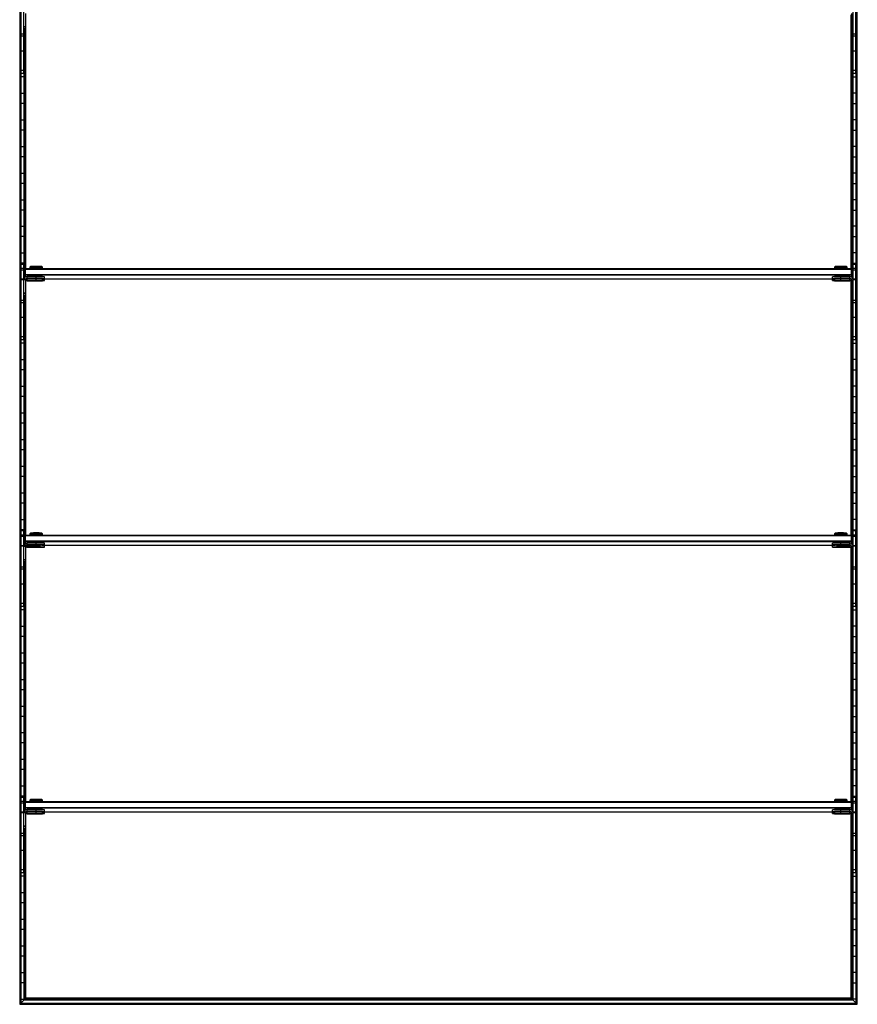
# Model space of a CAD drawing. Header units: millimetres. Extents: x -503 to 503, y -1200 to 1200.
# Tile 1 of 2: x -503 to 503, y -1200 to -18. Entities that reach past the tile are written whole.
import ezdxf

# ---------------------------------------------------------------- set-up
doc = ezdxf.new("R2010")
doc.units = ezdxf.units.MM

msp = doc.modelspace()

# ---------------------------------------------------------------- linework, layer by layer
at = {"color": 7, "linetype": 'Continuous', "lineweight": 25}
for p, q in [((-502.9, 1200), (-502.9, -1200)), ((-502.5, -1199.7), (-502.5, 1199.7)), ((-501.7, 1198.8), (-501.7, -1198.9)), ((-501.4, -1198.5), (-501.4, 1198.5)), ((501.4, 1198.5), (501.4, -1198.5)), ((501.7, -1198.9), (501.7, 1198.8)), ((502.5, 1199.7), (502.5, -1199.7)), ((502.9, -1200), (502.9, 1200)), ((-501, -82.2), (-501, 8.8)), ((-498, -82.2), (-498, 8.8)), ((498, -82.2), (498, 8.8)), ((501, -82.2), (501, 8.8)), ((-496, -10.2), (-496, -29.1)), ((-495.4, -316.5), (-495.4, -11.7)), ((495.4, -316.5), (495.4, -11.7)), ((496, -10.2), (496, -29.1)), ((-501, -22.2), (-501.4, -22.2)), ((501, -22.2), (501.4, -22.2)), ((-498, -34.9), (-501, -34.9)), ((-496, -26.2), (-498, -26.2)), ((-496, -26.5), (-498, -26.5)), ((-496, -28.8), (-498, -28.8)), ((-496, -29.1), (-498, -29.1)), ((-497.6, -29.1), (-497.6, -328.5)), ((-497.3, -327.9), (-497.3, -29.1)), ((-496.5, -29.1), (-496.5, -317)), ((-496.1, -316.6), (-496.1, -29.1)), ((496, -26.2), (498, -26.2)), ((496, -26.5), (498, -26.5)), ((496, -28.8), (498, -28.8)), ((496, -29.1), (498, -29.1)), ((496.1, -29.1), (496.1, -316.6)), ((496.5, -317), (496.5, -29.1)), ((497.3, -29.1), (497.3, -327.9)), ((497.6, -328.5), (497.6, -29.1)), ((501, -34.9), (498, -34.9)), ((-501.4, -41.8), (-501, -41.8)), ((-498, -37.5), (-501, -37.5)), ((-498, -41.8), (-497.6, -41.8)), ((498, -41.8), (497.6, -41.8)), ((501, -37.5), (498, -37.5)), ((501.4, -41.8), (501, -41.8)), ((-501, -54.2), (-501.4, -54.2)), ((-498, -55.4), (-501, -55.4)), ((-497.6, -54.2), (-498, -54.2)), ((497.6, -54.2), (498, -54.2)), ((501, -55.4), (498, -55.4)), ((501, -54.2), (501.4, -54.2)), ((-501.4, -73.8), (-501, -73.8)), ((-498, -78.6), (-501, -78.6)), ((-498, -82.2), (-501, -82.2)), ((-498, -73.8), (-497.6, -73.8)), ((498, -73.8), (497.6, -73.8)), ((501, -78.6), (498, -78.6)), ((501, -82.2), (498, -82.2)), ((501.4, -73.8), (501, -73.8)), ((-497.6, -86.2), (-501.4, -86.2)), ((497.6, -86.2), (501.4, -86.2)), ((-501.4, -105.8), (-497.6, -105.8)), ((501.4, -105.8), (497.6, -105.8)), ((-497.6, -118.2), (-501.4, -118.2)), ((497.6, -118.2), (501.4, -118.2)), ((-501.4, -137.8), (-497.6, -137.8)), ((501.4, -137.8), (497.6, -137.8)), ((-497.6, -150.2), (-501.4, -150.2)), ((497.6, -150.2), (501.4, -150.2)), ((-501.4, -169.8), (-497.6, -169.8)), ((501.4, -169.8), (497.6, -169.8)), ((-497.6, -182.2), (-501.4, -182.2)), ((497.6, -182.2), (501.4, -182.2)), ((-501.4, -201.8), (-497.6, -201.8)), ((501.4, -201.8), (497.6, -201.8)), ((-497.6, -214.2), (-501.4, -214.2)), ((497.6, -214.2), (501.4, -214.2)), ((-501.4, -233.8), (-497.6, -233.8)), ((501.4, -233.8), (497.6, -233.8)), ((-497.6, -246.2), (-501.4, -246.2)), ((497.6, -246.2), (501.4, -246.2)), ((-501.4, -265.8), (-497.6, -265.8)), ((501.4, -265.8), (497.6, -265.8)), ((-497.6, -278.2), (-501.4, -278.2)), ((497.6, -278.2), (501.4, -278.2)), ((-501.4, -297.8), (-497.6, -297.8)), ((501.4, -297.8), (497.6, -297.8)), ((-497.6, -310.2), (-501.4, -310.2)), ((-501, -402.2), (-501, -311.2)), ((-501, -311.2), (-498, -311.2)), ((-498, -316.5), (-501, -316.5)), ((-498, -318.4), (-501, -318.4)), ((-498, -402.2), (-498, -311.2)), ((-497, -317.5), (-496, -316.5)), ((-497, -317.5), (-497, -327.5)), ((-497, -317.5), (-496, -317.5)), ((-496, -326.7), (-496, -316.5)), ((-496, -316.5), (496, -316.5)), ((496, -317.5), (-496, -317.5)), ((-489.7, -314.1), (-490.5, -314.9)), ((-490.5, -314.9), (-490.5, -316.3)), ((-489.8, -316.3), (-489.8, -316.5)), ((-483, -314), (-483, -314.8)), ((-483, -316.2), (-483, -314.8)), ((-483, -316.2), (-483, -316.5)), ((-475.5, -314.9), (-476.3, -314.1)), ((-476.2, -316.5), (-476.2, -316.3)), ((-475.5, -316.3), (-475.5, -314.9)), ((476.3, -314.1), (475.5, -314.9)), ((475.5, -314.9), (475.5, -316.3)), ((476.2, -316.3), (476.2, -316.5)), ((483, -314), (483, -314.8)), ((483, -316.2), (483, -314.8)), ((483, -316.2), (483, -316.5)), ((490.5, -314.9), (489.7, -314.1)), ((489.8, -316.5), (489.8, -316.3)), ((490.5, -316.3), (490.5, -314.9)), ((496, -326.7), (496, -316.5)), ((497, -317.5), (496, -316.5)), ((497, -317.5), (496, -317.5)), ((497, -317.5), (497, -327.5)), ((497.6, -310.2), (501.4, -310.2)), ((498, -402.2), (498, -311.2)), ((498, -311.2), (501, -311.2)), ((501, -316.5), (498, -316.5)), ((501, -318.4), (498, -318.4)), ((501, -402.2), (501, -311.2)), ((-501.4, -329.8), (-501, -329.8)), ((-498, -329.4), (-501, -329.4)), ((-498, -329.9), (-501, -329.9)), ((-498, -329.8), (-498, -329.8)), ((-496, -330.2), (-498, -330.2)), ((-496, -324.5), (-497, -323.5)), ((-496, -323.5), (-497, -323.5)), ((-496, -323.5), (496, -323.5)), ((496, -324.5), (-496, -324.5)), ((-496, -330.2), (-496, -349.1)), ((-495.1, -328.8), (-494.5, -328.8)), ((-494, -328.5), (-494, -326.2)), ((-483, -326.2), (-494, -326.2)), ((-483, -328.2), (-494, -328.2)), ((-494, -328.5), (-483, -328.5)), ((-494, -331.1), (-494, -328.8)), ((-483, -328.8), (-494, -328.8)), ((-483, -330.8), (-494, -330.8)), ((-489.8, -325.3), (-489.8, -326.2)), ((-489.8, -328.5), (-489.8, -328.8)), ((-485, -328.3), (-485, -328.3)), ((-485, -330.9), (-485, -331)), ((-483, -328.2), (-483, -325.2)), ((-483, -328.3), (-483, -328.3)), ((-483, -328.4), (-483, -328.4)), ((-483, -330.8), (-483, -328.5)), ((-483, -330.9), (-483, -330.9)), ((-483, -331), (-483, -331)), ((-481, -328.3), (-481, -328.3)), ((-481, -331), (-481, -330.9)), ((-476.2, -326.2), (-476.2, -325.3)), ((-476.2, -328.8), (-476.2, -328.5)), ((-476.2, -328.8), (476.2, -328.8)), ((-473, -328.3), (-473, -326.3)), ((-473, -331), (-473, -329)), ((473, -328.3), (473, -326.3)), ((473, -331), (473, -329)), ((476.2, -325.3), (476.2, -326.2)), ((476.2, -328.5), (476.2, -328.8)), ((481, -328.3), (481, -328.3)), ((481, -330.9), (481, -331)), ((483, -328.2), (483, -325.2)), ((494, -326.2), (483, -326.2)), ((494, -328.2), (483, -328.2)), ((483, -328.3), (483, -328.3)), ((483, -328.4), (483, -328.4)), ((483, -330.8), (483, -328.5)), ((483, -328.5), (494, -328.5)), ((494, -328.8), (483, -328.8)), ((494, -330.8), (483, -330.8)), ((483, -330.9), (483, -330.9)), ((483, -331), (483, -331)), ((485, -328.3), (485, -328.3)), ((485, -331), (485, -330.9)), ((489.8, -326.2), (489.8, -325.3)), ((489.8, -328.8), (489.8, -328.5)), ((494, -328.5), (494, -326.2)), ((494, -331.1), (494, -328.8)), ((494.5, -328.8), (495.1, -328.8)), ((496, -323.5), (497, -323.5)), ((496, -324.5), (497, -323.5)), ((496, -330.2), (496, -349.1)), ((496, -330.2), (498, -330.2)), ((501, -329.4), (498, -329.4)), ((498, -329.8), (498, -329.8)), ((501, -329.9), (498, -329.9)), ((501.4, -329.8), (501, -329.8)), ((-501, -342.2), (-501.4, -342.2)), ((-495.4, -636.5), (-495.4, -331.7)), ((-494, -331.1), (-483, -331.1)), ((483, -331.1), (494, -331.1)), ((495.4, -636.5), (495.4, -331.7)), ((501, -342.2), (501.4, -342.2)), ((-496, -346.2), (-498, -346.2)), ((-496, -346.5), (-498, -346.5)), ((-496, -348.8), (-498, -348.8)), ((-496, -349.1), (-498, -349.1)), ((-497.6, -349.1), (-497.6, -648.5)), ((-497.3, -647.9), (-497.3, -349.1)), ((-496.5, -349.1), (-496.5, -637)), ((-496.1, -636.6), (-496.1, -349.1)), ((496, -346.2), (498, -346.2)), ((496, -346.5), (498, -346.5)), ((496, -348.8), (498, -348.8)), ((496, -349.1), (498, -349.1)), ((496.1, -349.1), (496.1, -636.6)), ((496.5, -637), (496.5, -349.1)), ((497.3, -349.1), (497.3, -647.9)), ((497.6, -648.5), (497.6, -349.1)), ((-501.4, -361.8), (-501, -361.8)), ((-498, -354.9), (-501, -354.9)), ((-498, -357.5), (-501, -357.5)), ((-498, -361.8), (-497.6, -361.8)), ((498, -361.8), (497.6, -361.8)), ((501, -354.9), (498, -354.9)), ((501, -357.5), (498, -357.5)), ((501.4, -361.8), (501, -361.8)), ((-501, -374.2), (-501.4, -374.2)), ((-498, -375.4), (-501, -375.4)), ((-497.6, -374.2), (-498, -374.2)), ((497.6, -374.2), (498, -374.2)), ((501, -375.4), (498, -375.4)), ((501, -374.2), (501.4, -374.2)), ((-501.4, -393.8), (-501, -393.8)), ((-498, -398.6), (-501, -398.6)), ((-498, -393.8), (-497.6, -393.8)), ((498, -393.8), (497.6, -393.8)), ((501, -398.6), (498, -398.6)), ((501.4, -393.8), (501, -393.8)), ((-497.6, -406.2), (-501.4, -406.2)), ((-498, -402.2), (-501, -402.2)), ((497.6, -406.2), (501.4, -406.2)), ((501, -402.2), (498, -402.2)), ((-501.4, -425.8), (-497.6, -425.8)), ((501.4, -425.8), (497.6, -425.8)), ((-497.6, -438.2), (-501.4, -438.2)), ((497.6, -438.2), (501.4, -438.2)), ((-501.4, -457.8), (-497.6, -457.8)), ((501.4, -457.8), (497.6, -457.8)), ((-497.6, -470.2), (-501.4, -470.2)), ((497.6, -470.2), (501.4, -470.2)), ((-501.4, -489.8), (-497.6, -489.8)), ((501.4, -489.8), (497.6, -489.8)), ((-497.6, -502.2), (-501.4, -502.2)), ((497.6, -502.2), (501.4, -502.2)), ((-501.4, -521.8), (-497.6, -521.8)), ((501.4, -521.8), (497.6, -521.8)), ((-497.6, -534.2), (-501.4, -534.2)), ((497.6, -534.2), (501.4, -534.2)), ((-501.4, -553.8), (-497.6, -553.8)), ((501.4, -553.8), (497.6, -553.8)), ((-497.6, -566.2), (-501.4, -566.2)), ((497.6, -566.2), (501.4, -566.2)), ((-501.4, -585.8), (-497.6, -585.8)), ((501.4, -585.8), (497.6, -585.8)), ((-497.6, -598.2), (-501.4, -598.2)), ((497.6, -598.2), (501.4, -598.2)), ((-501.4, -617.8), (-497.6, -617.8)), ((501.4, -617.8), (497.6, -617.8)), ((-497.6, -630.2), (-501.4, -630.2)), ((-501, -722.2), (-501, -631.2)), ((-501, -631.2), (-498, -631.2)), ((-498, -636.5), (-501, -636.5)), ((-498, -638.4), (-501, -638.4)), ((-498, -722.2), (-498, -631.2)), ((-497, -637.5), (-496, -636.5)), ((-497, -637.5), (-497, -647.5)), ((-497, -637.5), (-496, -637.5)), ((-496, -646.7), (-496, -636.5)), ((-496, -636.5), (496, -636.5)), ((496, -637.5), (-496, -637.5)), ((-489.7, -634.1), (-490.5, -634.9)), ((-490.5, -634.9), (-490.5, -636.3)), ((-489.8, -636.3), (-489.8, -636.5)), ((-483, -634), (-483, -634.8)), ((-483, -636.2), (-483, -634.8)), ((-483, -636.2), (-483, -636.5)), ((-475.5, -634.9), (-476.3, -634.1)), ((-476.2, -636.5), (-476.2, -636.3)), ((-475.5, -636.3), (-475.5, -634.9)), ((476.3, -634.1), (475.5, -634.9)), ((475.5, -634.9), (475.5, -636.3)), ((476.2, -636.3), (476.2, -636.5)), ((483, -634), (483, -634.8)), ((483, -636.2), (483, -634.8)), ((483, -636.2), (483, -636.5)), ((490.5, -634.9), (489.7, -634.1)), ((489.8, -636.5), (489.8, -636.3)), ((490.5, -636.3), (490.5, -634.9)), ((496, -646.7), (496, -636.5)), ((497, -637.5), (496, -636.5)), ((497, -637.5), (496, -637.5)), ((497, -637.5), (497, -647.5)), ((497.6, -630.2), (501.4, -630.2)), ((498, -722.2), (498, -631.2)), ((498, -631.2), (501, -631.2)), ((501, -636.5), (498, -636.5)), ((501, -638.4), (498, -638.4)), ((501, -722.2), (501, -631.2)), ((-501.4, -649.8), (-501, -649.8)), ((-498, -649.4), (-501, -649.4)), ((-498, -649.9), (-501, -649.9)), ((-498, -649.8), (-498, -649.8)), ((-496, -650.2), (-498, -650.2)), ((-496, -644.5), (-497, -643.5)), ((-496, -643.5), (-497, -643.5)), ((-496, -643.5), (496, -643.5)), ((496, -644.5), (-496, -644.5)), ((-496, -650.2), (-496, -669.1)), ((-495.1, -648.8), (-494.5, -648.8)), ((-494, -648.5), (-494, -646.2)), ((-483, -646.2), (-494, -646.2)), ((-483, -648.2), (-494, -648.2)), ((-494, -648.5), (-483, -648.5)), ((-494, -651.1), (-494, -648.8)), ((-483, -648.8), (-494, -648.8)), ((-489.8, -645.3), (-489.8, -646.2)), ((-489.8, -648.5), (-489.8, -648.8)), ((-485, -648.3), (-485, -648.3)), ((-483, -648.2), (-483, -645.2)), ((-483, -648.3), (-483, -648.3)), ((-483, -648.4), (-483, -648.4)), ((-483, -650.8), (-483, -648.5)), ((-481, -648.3), (-481, -648.3)), ((-476.2, -646.2), (-476.2, -645.3)), ((-476.2, -648.8), (-476.2, -648.5)), ((-476.2, -648.8), (476.2, -648.8)), ((-473, -648.3), (-473, -646.3)), ((-473, -651), (-473, -649)), ((473, -648.3), (473, -646.3)), ((473, -651), (473, -649)), ((476.2, -645.3), (476.2, -646.2)), ((476.2, -648.5), (476.2, -648.8)), ((481, -648.3), (481, -648.3)), ((483, -648.2), (483, -645.2)), ((494, -646.2), (483, -646.2)), ((494, -648.2), (483, -648.2)), ((483, -648.3), (483, -648.3)), ((483, -648.4), (483, -648.4)), ((483, -648.5), (494, -648.5)), ((483, -650.8), (483, -648.5)), ((494, -648.8), (483, -648.8)), ((485, -648.3), (485, -648.3)), ((489.8, -646.2), (489.8, -645.3)), ((489.8, -648.8), (489.8, -648.5)), ((494, -648.5), (494, -646.2)), ((494, -651.1), (494, -648.8)), ((494.5, -648.8), (495.1, -648.8)), ((496, -643.5), (497, -643.5)), ((496, -644.5), (497, -643.5)), ((496, -650.2), (496, -669.1)), ((496, -650.2), (498, -650.2)), ((501, -649.4), (498, -649.4)), ((498, -649.8), (498, -649.8)), ((501, -649.9), (498, -649.9)), ((501.4, -649.8), (501, -649.8)), ((-495.4, -956.5), (-495.4, -651.7)), ((-483, -650.8), (-494, -650.8)), ((-494, -651.1), (-483, -651.1)), ((-485, -650.9), (-485, -651)), ((-483, -650.9), (-483, -650.9)), ((-483, -651), (-483, -651)), ((-481, -651), (-481, -650.9)), ((481, -650.9), (481, -651)), ((494, -650.8), (483, -650.8)), ((483, -650.9), (483, -650.9)), ((483, -651), (483, -651)), ((483, -651.1), (494, -651.1)), ((485, -651), (485, -650.9)), ((495.4, -956.5), (495.4, -651.7)), ((-501, -662.2), (-501.4, -662.2)), ((-496, -666.2), (-498, -666.2)), ((-496, -666.5), (-498, -666.5)), ((-496, -668.8), (-498, -668.8)), ((-496, -669.1), (-498, -669.1)), ((-497.6, -669.1), (-497.6, -968.5)), ((-497.3, -967.9), (-497.3, -669.1)), ((-496.5, -669.1), (-496.5, -957)), ((-496.1, -956.6), (-496.1, -669.1)), ((496, -666.2), (498, -666.2)), ((496, -666.5), (498, -666.5)), ((496, -668.8), (498, -668.8)), ((496, -669.1), (498, -669.1)), ((496.1, -669.1), (496.1, -956.6)), ((496.5, -957), (496.5, -669.1)), ((497.3, -669.1), (497.3, -967.9)), ((497.6, -968.5), (497.6, -669.1)), ((501, -662.2), (501.4, -662.2)), ((-501.4, -681.8), (-501, -681.8)), ((-498, -674.9), (-501, -674.9)), ((-498, -677.5), (-501, -677.5)), ((-498, -681.8), (-497.6, -681.8)), ((498, -681.8), (497.6, -681.8)), ((501, -674.9), (498, -674.9)), ((501, -677.5), (498, -677.5)), ((501.4, -681.8), (501, -681.8)), ((-501, -694.2), (-501.4, -694.2)), ((-498, -695.4), (-501, -695.4)), ((-497.6, -694.2), (-498, -694.2)), ((497.6, -694.2), (498, -694.2)), ((501, -695.4), (498, -695.4)), ((501, -694.2), (501.4, -694.2)), ((-501.4, -713.8), (-501, -713.8)), ((-498, -718.6), (-501, -718.6)), ((-498, -713.8), (-497.6, -713.8)), ((498, -713.8), (497.6, -713.8)), ((501, -718.6), (498, -718.6)), ((501.4, -713.8), (501, -713.8)), ((-497.6, -726.2), (-501.4, -726.2)), ((-498, -722.2), (-501, -722.2)), ((497.6, -726.2), (501.4, -726.2)), ((501, -722.2), (498, -722.2)), ((-501.4, -745.8), (-497.6, -745.8)), ((501.4, -745.8), (497.6, -745.8)), ((-497.6, -758.2), (-501.4, -758.2)), ((497.6, -758.2), (501.4, -758.2)), ((-501.4, -777.8), (-497.6, -777.8)), ((501.4, -777.8), (497.6, -777.8)), ((-497.6, -790.2), (-501.4, -790.2)), ((497.6, -790.2), (501.4, -790.2)), ((-501.4, -809.8), (-497.6, -809.8)), ((501.4, -809.8), (497.6, -809.8)), ((-497.6, -822.2), (-501.4, -822.2)), ((497.6, -822.2), (501.4, -822.2)), ((-501.4, -841.8), (-497.6, -841.8)), ((501.4, -841.8), (497.6, -841.8)), ((-497.6, -854.2), (-501.4, -854.2)), ((497.6, -854.2), (501.4, -854.2)), ((-501.4, -873.8), (-497.6, -873.8)), ((501.4, -873.8), (497.6, -873.8)), ((-497.6, -886.2), (-501.4, -886.2)), ((497.6, -886.2), (501.4, -886.2)), ((-501.4, -905.8), (-497.6, -905.8)), ((501.4, -905.8), (497.6, -905.8)), ((-497.6, -918.2), (-501.4, -918.2)), ((497.6, -918.2), (501.4, -918.2)), ((-501.4, -937.8), (-497.6, -937.8)), ((501.4, -937.8), (497.6, -937.8)), ((-497.6, -950.2), (-501.4, -950.2)), ((-501, -1042.2), (-501, -951.2)), ((-501, -951.2), (-498, -951.2)), ((-498, -956.5), (-501, -956.5)), ((-498, -1042.2), (-498, -951.2)), ((-497, -957.5), (-496, -956.5)), ((-497, -957.5), (-497, -967.5)), ((-497, -957.5), (-496, -957.5)), ((-496, -966.7), (-496, -956.5)), ((-496, -956.5), (496, -956.5)), ((496, -957.5), (-496, -957.5)), ((-489.7, -954.1), (-490.5, -954.9)), ((-490.5, -954.9), (-490.5, -956.3)), ((-489.8, -956.3), (-489.8, -956.5)), ((-483, -954), (-483, -954.8)), ((-483, -956.2), (-483, -954.8)), ((-483, -956.2), (-483, -956.5)), ((-475.5, -954.9), (-476.3, -954.1)), ((-476.2, -956.5), (-476.2, -956.3)), ((-475.5, -956.3), (-475.5, -954.9)), ((476.3, -954.1), (475.5, -954.9)), ((475.5, -954.9), (475.5, -956.3)), ((476.2, -956.3), (476.2, -956.5)), ((483, -954), (483, -954.8)), ((483, -956.2), (483, -954.8)), ((483, -956.2), (483, -956.5)), ((490.5, -954.9), (489.7, -954.1)), ((489.8, -956.5), (489.8, -956.3)), ((490.5, -956.3), (490.5, -954.9)), ((496, -966.7), (496, -956.5)), ((497, -957.5), (496, -956.5)), ((497, -957.5), (496, -957.5)), ((497, -957.5), (497, -967.5)), ((497.6, -950.2), (501.4, -950.2)), ((498, -1042.2), (498, -951.2)), ((498, -951.2), (501, -951.2)), ((501, -956.5), (498, -956.5)), ((501, -1042.2), (501, -951.2)), ((-498, -958.4), (-501, -958.4)), ((-498, -969.4), (-501, -969.4)), ((-496, -964.5), (-497, -963.5)), ((-496, -963.5), (-497, -963.5)), ((-496, -963.5), (496, -963.5)), ((496, -964.5), (-496, -964.5)), ((-495.1, -968.8), (-494.5, -968.8)), ((-494, -968.5), (-494, -966.2)), ((-483, -966.2), (-494, -966.2)), ((-483, -968.2), (-494, -968.2)), ((-494, -968.5), (-483, -968.5)), ((-494, -971.1), (-494, -968.8)), ((-483, -968.8), (-494, -968.8)), ((-489.8, -965.3), (-489.8, -966.2)), ((-489.8, -968.5), (-489.8, -968.8)), ((-485, -968.3), (-485, -968.3)), ((-483, -968.2), (-483, -965.2)), ((-483, -968.3), (-483, -968.3)), ((-483, -968.4), (-483, -968.4)), ((-483, -970.8), (-483, -968.5)), ((-481, -968.3), (-481, -968.3)), ((-476.2, -966.2), (-476.2, -965.3)), ((-476.2, -968.8), (-476.2, -968.5)), ((-476.2, -968.8), (476.2, -968.8)), ((-473, -968.3), (-473, -966.3)), ((-473, -971), (-473, -969)), ((473, -968.3), (473, -966.3)), ((473, -971), (473, -969)), ((476.2, -965.3), (476.2, -966.2)), ((476.2, -968.5), (476.2, -968.8)), ((481, -968.3), (481, -968.3)), ((483, -968.2), (483, -965.2)), ((494, -966.2), (483, -966.2)), ((494, -968.2), (483, -968.2)), ((483, -968.3), (483, -968.3)), ((483, -968.4), (483, -968.4)), ((483, -968.5), (494, -968.5)), ((483, -970.8), (483, -968.5)), ((494, -968.8), (483, -968.8)), ((485, -968.3), (485, -968.3)), ((489.8, -966.2), (489.8, -965.3)), ((489.8, -968.8), (489.8, -968.5)), ((494, -968.5), (494, -966.2)), ((494, -971.1), (494, -968.8)), ((494.5, -968.8), (495.1, -968.8)), ((496, -963.5), (497, -963.5)), ((496, -964.5), (497, -963.5)), ((501, -958.4), (498, -958.4)), ((501, -969.4), (498, -969.4)), ((-501.4, -969.8), (-501, -969.8)), ((-498, -969.9), (-501, -969.9)), ((-498, -969.8), (-498, -969.8)), ((-496, -970.2), (-498, -970.2)), ((-496, -970.2), (-496, -989.1)), ((-495.4, -1192.5), (-495.4, -971.7)), ((-483, -970.8), (-494, -970.8)), ((-494, -971.1), (-483, -971.1)), ((-485, -970.9), (-485, -971)), ((-483, -970.9), (-483, -970.9)), ((-483, -971), (-483, -971)), ((-481, -971), (-481, -970.9)), ((481, -970.9), (481, -971)), ((494, -970.8), (483, -970.8)), ((483, -970.9), (483, -970.9)), ((483, -971), (483, -971)), ((483, -971.1), (494, -971.1)), ((485, -971), (485, -970.9)), ((495.4, -1192.5), (495.4, -971.7)), ((496, -970.2), (496, -989.1)), ((496, -970.2), (498, -970.2)), ((498, -969.8), (498, -969.8)), ((501, -969.9), (498, -969.9)), ((501.4, -969.8), (501, -969.8)), ((-501, -982.2), (-501.4, -982.2)), ((-496, -986.2), (-498, -986.2)), ((-496, -986.5), (-498, -986.5)), ((-496, -988.8), (-498, -988.8)), ((-496, -989.1), (-498, -989.1)), ((-497.6, -989.1), (-497.6, -1194.8)), ((-497.3, -1194.4), (-497.3, -989.1)), ((-496.5, -989.1), (-496.5, -1193.6)), ((-496.1, -1193.3), (-496.1, -989.1)), ((496, -986.2), (498, -986.2)), ((496, -986.5), (498, -986.5)), ((496, -988.8), (498, -988.8)), ((496, -989.1), (498, -989.1)), ((496.1, -989.1), (496.1, -1193.3)), ((496.5, -1193.6), (496.5, -989.1)), ((497.3, -989.1), (497.3, -1194.4)), ((497.6, -1194.8), (497.6, -989.1)), ((501, -982.2), (501.4, -982.2)), ((-501.4, -1001.8), (-501, -1001.8)), ((-498, -994.9), (-501, -994.9)), ((-498, -997.5), (-501, -997.5)), ((-498, -1001.8), (-497.6, -1001.8)), ((498, -1001.8), (497.6, -1001.8)), ((501, -994.9), (498, -994.9)), ((501, -997.5), (498, -997.5)), ((501.4, -1001.8), (501, -1001.8)), ((-501, -1014.2), (-501.4, -1014.2)), ((-498, -1015.4), (-501, -1015.4)), ((-497.6, -1014.2), (-498, -1014.2)), ((497.6, -1014.2), (498, -1014.2)), ((501, -1015.4), (498, -1015.4)), ((501, -1014.2), (501.4, -1014.2)), ((-501.4, -1033.8), (-501, -1033.8)), ((-498, -1038.6), (-501, -1038.6)), ((-498, -1033.8), (-497.6, -1033.8)), ((498, -1033.8), (497.6, -1033.8)), ((501, -1038.6), (498, -1038.6)), ((501.4, -1033.8), (501, -1033.8)), ((-497.6, -1046.2), (-501.4, -1046.2)), ((-498, -1042.2), (-501, -1042.2)), ((497.6, -1046.2), (501.4, -1046.2)), ((501, -1042.2), (498, -1042.2)), ((-501.4, -1065.8), (-497.6, -1065.8)), ((501.4, -1065.8), (497.6, -1065.8)), ((-497.6, -1078.2), (-501.4, -1078.2)), ((497.6, -1078.2), (501.4, -1078.2)), ((-501.4, -1097.8), (-497.6, -1097.8)), ((501.4, -1097.8), (497.6, -1097.8)), ((-497.6, -1110.2), (-501.4, -1110.2)), ((497.6, -1110.2), (501.4, -1110.2)), ((-501.4, -1129.8), (-497.6, -1129.8)), ((501.4, -1129.8), (497.6, -1129.8)), ((-497.6, -1142.2), (-501.4, -1142.2)), ((497.6, -1142.2), (501.4, -1142.2)), ((-501.4, -1161.8), (-497.6, -1161.8)), ((501.4, -1161.8), (497.6, -1161.8)), ((-497.6, -1174.2), (-501.4, -1174.2)), ((497.6, -1174.2), (501.4, -1174.2)), ((-501.4, -1193.8), (-497.6, -1193.8)), ((-497.3, -1194.4), (-496.5, -1193.6)), ((-496.5, -1193.6), (496.5, -1193.6)), ((-495.4, -1192.5), (-496.1, -1193.3)), ((-496.1, -1193.3), (496.1, -1193.3)), ((495.4, -1192.5), (-495.4, -1192.5)), ((495.4, -1192.5), (496.1, -1193.3)), ((496.5, -1193.6), (497.3, -1194.4)), ((501.4, -1193.8), (497.6, -1193.8)), ((-502.9, -1200), (502.9, -1200)), ((-502.5, -1199.7), (-501.7, -1198.9)), ((-502.5, -1199.7), (502.5, -1199.7)), ((-501.7, -1198.9), (501.7, -1198.9)), ((-497.6, -1194.8), (-501.4, -1198.5)), ((-501.4, -1198.5), (501.4, -1198.5)), ((-497.6, -1194.8), (497.6, -1194.8)), ((-497.3, -1194.4), (497.3, -1194.4)), ((497.6, -1194.8), (501.4, -1198.5)), ((502.5, -1199.7), (501.7, -1198.9))]:
    msp.add_line(p, q, dxfattribs=at)
at = {"color": 7, "linetype": 'Continuous', "lineweight": 25, "flags": 128}
for points in [[(-489.8, -316.4), (-489.8, -316.4), (-490.3, -316.4), (-490.5, -316.3), (-490.3, -316.3), (-489.8, -316.3), (-488.9, -316.3), (-487.7, -316.2), (-486.3, -316.2), (-484.7, -316.2), (-483, -316.2)], [(-483, -316.2), (-481.3, -316.2), (-479.7, -316.2), (-478.3, -316.2), (-477.1, -316.3), (-476.2, -316.3), (-475.7, -316.3), (-475.5, -316.3), (-475.7, -316.4), (-476.2, -316.4), (-476.2, -316.4)], [(476.2, -316.4), (476.2, -316.4), (475.7, -316.4), (475.5, -316.3), (475.7, -316.3), (476.2, -316.3), (477.1, -316.3), (478.3, -316.2), (479.7, -316.2), (481.3, -316.2), (483, -316.2)], [(483, -316.2), (484.7, -316.2), (486.3, -316.2), (487.7, -316.2), (488.9, -316.3), (489.8, -316.3), (490.3, -316.3), (490.5, -316.3), (490.3, -316.4), (489.8, -316.4), (489.8, -316.4)], [(-494, -328.8), (-494.8, -328.9), (-495.3, -329)], [(-483, -328.4), (-483.9, -328.4), (-484.6, -328.4), (-485.1, -328.4), (-485.2, -328.3), (-485.1, -328.3), (-484.6, -328.3), (-483.9, -328.3), (-483, -328.3)], [(-483, -331), (-483.9, -331), (-484.6, -331), (-485.1, -331), (-485.2, -331), (-485.1, -330.9), (-484.6, -330.9), (-483.9, -330.9), (-483, -330.9)], [(-483, -328.3), (-483.8, -328.3), (-484.4, -328.3), (-484.8, -328.3), (-485, -328.3), (-484.8, -328.4), (-484.4, -328.4), (-483.8, -328.4), (-483, -328.4)], [(-483, -330.9), (-483.8, -330.9), (-484.4, -330.9), (-484.8, -330.9), (-485, -331), (-484.8, -331), (-484.4, -331), (-483.8, -331), (-483, -331)], [(-483, -328.4), (-482.2, -328.4), (-481.6, -328.4), (-481.2, -328.4), (-481, -328.3), (-481.2, -328.3), (-481.6, -328.3), (-482.2, -328.3), (-483, -328.3)], [(-483, -328.3), (-482.1, -328.3), (-481.4, -328.3), (-480.9, -328.3), (-480.8, -328.3), (-480.9, -328.4), (-481.4, -328.4), (-482.1, -328.4), (-483, -328.4)], [(-483, -331), (-482.2, -331), (-481.6, -331), (-481.2, -331), (-481, -331), (-481.2, -330.9), (-481.6, -330.9), (-482.2, -330.9), (-483, -330.9)], [(-483, -330.9), (-482.1, -330.9), (-481.4, -330.9), (-480.9, -330.9), (-480.8, -331), (-480.9, -331), (-481.4, -331), (-482.1, -331), (-483, -331)], [(483, -328.4), (482.1, -328.4), (481.4, -328.4), (480.9, -328.4), (480.8, -328.3), (480.9, -328.3), (481.4, -328.3), (482.1, -328.3), (483, -328.3)], [(483, -331), (482.1, -331), (481.4, -331), (480.9, -331), (480.8, -331), (480.9, -330.9), (481.4, -330.9), (482.1, -330.9), (483, -330.9)], [(483, -328.3), (482.2, -328.3), (481.6, -328.3), (481.2, -328.3), (481, -328.3), (481.2, -328.4), (481.6, -328.4), (482.2, -328.4), (483, -328.4)], [(483, -330.9), (482.2, -330.9), (481.6, -330.9), (481.2, -330.9), (481, -331), (481.2, -331), (481.6, -331), (482.2, -331), (483, -331)], [(483, -328.4), (483.8, -328.4), (484.4, -328.4), (484.8, -328.4), (485, -328.3), (484.8, -328.3), (484.4, -328.3), (483.8, -328.3), (483, -328.3)], [(483, -328.3), (483.9, -328.3), (484.6, -328.3), (485.1, -328.3), (485.2, -328.3), (485.1, -328.4), (484.6, -328.4), (483.9, -328.4), (483, -328.4)], [(483, -331), (483.8, -331), (484.4, -331), (484.8, -331), (485, -331), (484.8, -330.9), (484.4, -330.9), (483.8, -330.9), (483, -330.9)], [(483, -330.9), (483.9, -330.9), (484.6, -330.9), (485.1, -330.9), (485.2, -331), (485.1, -331), (484.6, -331), (483.9, -331), (483, -331)], [(495.3, -329), (494.8, -328.9), (494, -328.8)], [(-489.8, -636.4), (-489.8, -636.4), (-490.3, -636.4), (-490.5, -636.3), (-490.3, -636.3), (-489.8, -636.3), (-488.9, -636.3), (-487.7, -636.2), (-486.3, -636.2), (-484.7, -636.2), (-483, -636.2)], [(-483, -636.2), (-481.3, -636.2), (-479.7, -636.2), (-478.3, -636.2), (-477.1, -636.3), (-476.2, -636.3), (-475.7, -636.3), (-475.5, -636.3), (-475.7, -636.4), (-476.2, -636.4), (-476.2, -636.4)], [(476.2, -636.4), (476.2, -636.4), (475.7, -636.4), (475.5, -636.3), (475.7, -636.3), (476.2, -636.3), (477.1, -636.3), (478.3, -636.2), (479.7, -636.2), (481.3, -636.2), (483, -636.2)], [(483, -636.2), (484.7, -636.2), (486.3, -636.2), (487.7, -636.2), (488.9, -636.3), (489.8, -636.3), (490.3, -636.3), (490.5, -636.3), (490.3, -636.4), (489.8, -636.4), (489.8, -636.4)], [(-494, -648.8), (-494.8, -648.9), (-495.3, -649)], [(-483, -648.4), (-483.9, -648.4), (-484.6, -648.4), (-485.1, -648.4), (-485.2, -648.3), (-485.1, -648.3), (-484.6, -648.3), (-483.9, -648.3), (-483, -648.3)], [(-483, -648.3), (-483.8, -648.3), (-484.4, -648.3), (-484.8, -648.3), (-485, -648.3), (-484.8, -648.4), (-484.4, -648.4), (-483.8, -648.4), (-483, -648.4)], [(-483, -648.4), (-482.2, -648.4), (-481.6, -648.4), (-481.2, -648.4), (-481, -648.3), (-481.2, -648.3), (-481.6, -648.3), (-482.2, -648.3), (-483, -648.3)], [(-483, -648.3), (-482.1, -648.3), (-481.4, -648.3), (-480.9, -648.3), (-480.8, -648.3), (-480.9, -648.4), (-481.4, -648.4), (-482.1, -648.4), (-483, -648.4)], [(483, -648.4), (482.1, -648.4), (481.4, -648.4), (480.9, -648.4), (480.8, -648.3), (480.9, -648.3), (481.4, -648.3), (482.1, -648.3), (483, -648.3)], [(483, -648.3), (482.2, -648.3), (481.6, -648.3), (481.2, -648.3), (481, -648.3), (481.2, -648.4), (481.6, -648.4), (482.2, -648.4), (483, -648.4)], [(483, -648.4), (483.8, -648.4), (484.4, -648.4), (484.8, -648.4), (485, -648.3), (484.8, -648.3), (484.4, -648.3), (483.8, -648.3), (483, -648.3)], [(483, -648.3), (483.9, -648.3), (484.6, -648.3), (485.1, -648.3), (485.2, -648.3), (485.1, -648.4), (484.6, -648.4), (483.9, -648.4), (483, -648.4)], [(495.3, -649), (494.8, -648.9), (494, -648.8)], [(-483, -651), (-483.9, -651), (-484.6, -651), (-485.1, -651), (-485.2, -651), (-485.1, -650.9), (-484.6, -650.9), (-483.9, -650.9), (-483, -650.9)], [(-483, -650.9), (-483.8, -650.9), (-484.4, -650.9), (-484.8, -650.9), (-485, -651), (-484.8, -651), (-484.4, -651), (-483.8, -651), (-483, -651)], [(-483, -651), (-482.2, -651), (-481.6, -651), (-481.2, -651), (-481, -651), (-481.2, -650.9), (-481.6, -650.9), (-482.2, -650.9), (-483, -650.9)], [(-483, -650.9), (-482.1, -650.9), (-481.4, -650.9), (-480.9, -650.9), (-480.8, -651), (-480.9, -651), (-481.4, -651), (-482.1, -651), (-483, -651)], [(483, -651), (482.1, -651), (481.4, -651), (480.9, -651), (480.8, -651), (480.9, -650.9), (481.4, -650.9), (482.1, -650.9), (483, -650.9)], [(483, -650.9), (482.2, -650.9), (481.6, -650.9), (481.2, -650.9), (481, -651), (481.2, -651), (481.6, -651), (482.2, -651), (483, -651)], [(483, -651), (483.8, -651), (484.4, -651), (484.8, -651), (485, -651), (484.8, -650.9), (484.4, -650.9), (483.8, -650.9), (483, -650.9)], [(483, -650.9), (483.9, -650.9), (484.6, -650.9), (485.1, -650.9), (485.2, -651), (485.1, -651), (484.6, -651), (483.9, -651), (483, -651)], [(-489.8, -956.4), (-489.8, -956.4), (-490.3, -956.4), (-490.5, -956.3), (-490.3, -956.3), (-489.8, -956.3), (-488.9, -956.3), (-487.7, -956.2), (-486.3, -956.2), (-484.7, -956.2), (-483, -956.2)], [(-483, -956.2), (-481.3, -956.2), (-479.7, -956.2), (-478.3, -956.2), (-477.1, -956.3), (-476.2, -956.3), (-475.7, -956.3), (-475.5, -956.3), (-475.7, -956.4), (-476.2, -956.4), (-476.2, -956.4)], [(476.2, -956.4), (476.2, -956.4), (475.7, -956.4), (475.5, -956.3), (475.7, -956.3), (476.2, -956.3), (477.1, -956.3), (478.3, -956.2), (479.7, -956.2), (481.3, -956.2), (483, -956.2)], [(483, -956.2), (484.7, -956.2), (486.3, -956.2), (487.7, -956.2), (488.9, -956.3), (489.8, -956.3), (490.3, -956.3), (490.5, -956.3), (490.3, -956.4), (489.8, -956.4), (489.8, -956.4)], [(-494, -968.8), (-494.8, -968.9), (-495.3, -969)], [(-483, -968.4), (-483.9, -968.4), (-484.6, -968.4), (-485.1, -968.4), (-485.2, -968.3), (-485.1, -968.3), (-484.6, -968.3), (-483.9, -968.3), (-483, -968.3)], [(-483, -968.3), (-483.8, -968.3), (-484.4, -968.3), (-484.8, -968.3), (-485, -968.3), (-484.8, -968.4), (-484.4, -968.4), (-483.8, -968.4), (-483, -968.4)], [(-483, -968.4), (-482.2, -968.4), (-481.6, -968.4), (-481.2, -968.4), (-481, -968.3), (-481.2, -968.3), (-481.6, -968.3), (-482.2, -968.3), (-483, -968.3)], [(-483, -968.3), (-482.1, -968.3), (-481.4, -968.3), (-480.9, -968.3), (-480.8, -968.3), (-480.9, -968.4), (-481.4, -968.4), (-482.1, -968.4), (-483, -968.4)], [(483, -968.4), (482.1, -968.4), (481.4, -968.4), (480.9, -968.4), (480.8, -968.3), (480.9, -968.3), (481.4, -968.3), (482.1, -968.3), (483, -968.3)], [(483, -968.3), (482.2, -968.3), (481.6, -968.3), (481.2, -968.3), (481, -968.3), (481.2, -968.4), (481.6, -968.4), (482.2, -968.4), (483, -968.4)], [(483, -968.4), (483.8, -968.4), (484.4, -968.4), (484.8, -968.4), (485, -968.3), (484.8, -968.3), (484.4, -968.3), (483.8, -968.3), (483, -968.3)], [(483, -968.3), (483.9, -968.3), (484.6, -968.3), (485.1, -968.3), (485.2, -968.3), (485.1, -968.4), (484.6, -968.4), (483.9, -968.4), (483, -968.4)], [(495.3, -969), (494.8, -968.9), (494, -968.8)], [(-483, -971), (-483.9, -971), (-484.6, -971), (-485.1, -971), (-485.2, -971), (-485.1, -970.9), (-484.6, -970.9), (-483.9, -970.9), (-483, -970.9)], [(-483, -970.9), (-483.8, -970.9), (-484.4, -970.9), (-484.8, -970.9), (-485, -971), (-484.8, -971), (-484.4, -971), (-483.8, -971), (-483, -971)], [(-483, -971), (-482.2, -971), (-481.6, -971), (-481.2, -971), (-481, -971), (-481.2, -970.9), (-481.6, -970.9), (-482.2, -970.9), (-483, -970.9)], [(-483, -970.9), (-482.1, -970.9), (-481.4, -970.9), (-480.9, -970.9), (-480.8, -971), (-480.9, -971), (-481.4, -971), (-482.1, -971), (-483, -971)], [(483, -971), (482.1, -971), (481.4, -971), (480.9, -971), (480.8, -971), (480.9, -970.9), (481.4, -970.9), (482.1, -970.9), (483, -970.9)], [(483, -970.9), (482.2, -970.9), (481.6, -970.9), (481.2, -970.9), (481, -971), (481.2, -971), (481.6, -971), (482.2, -971), (483, -971)], [(483, -971), (483.8, -971), (484.4, -971), (484.8, -971), (485, -971), (484.8, -970.9), (484.4, -970.9), (483.8, -970.9), (483, -970.9)], [(483, -970.9), (483.9, -970.9), (484.6, -970.9), (485.1, -970.9), (485.2, -971), (485.1, -971), (484.6, -971), (483.9, -971), (483, -971)]]:
    msp.add_lwpolyline(points, dxfattribs=at)
at = {"color": 7, "linetype": 'Continuous', "lineweight": 25}
for centre, radius, start, end in [((-485.2, -406.4), 91.7, 88.6553, 93.3442), ((-484.6, -420.6), 104.4, 89.1473, 92.8524), ((-484.5, -421.3), 107.3, 89.1798, 92.7852), ((-480.9, -390.6), 76.6, 86.4928, 91.5419), ((-480.8, -406.4), 91.7, 86.6551, 91.3451), ((-480.9, -390.2), 74, 86.3875, 91.6128), ((480.8, -406.5), 91.7, 88.6555, 93.3437), ((481.4, -420.6), 104.4, 89.1473, 92.8524), ((481.5, -421.3), 107.3, 89.1798, 92.7849), ((485.1, -390.6), 76.6, 86.4923, 91.5422), ((485.2, -406.4), 91.6, 86.6546, 91.3453), ((485.1, -390.2), 74, 86.3875, 91.6128), ((-494, -330.2), 4, 89.9956, 179.9956), ((-494, -330.2), 2, 89.9956, 179.9956), ((-494, -330.5), 2, 89.9956, 179.9956), ((-494, -332.8), 2, 89.9956, 179.9956), ((-484.6, -429.6), 104.4, 89.1473, 92.8524), ((-480.9, -399.2), 74, 86.3875, 91.6128), ((-480.5, -469.5), 143.4, 87.0017, 90.9986), ((-480.5, -471.5), 143.4, 87.0017, 90.9986), ((-480.5, -185.1), 143.4, 269.0014, 272.9983), ((-480.5, -472.2), 143.4, 87.0017, 90.9986), ((-480.5, -474.2), 143.4, 87.0017, 90.9986), ((-480.5, -187.8), 143.4, 269.0014, 272.9983), ((480.5, -469.5), 143.4, 89.0014, 92.9983), ((480.5, -471.5), 143.4, 89.0014, 92.9983), ((480.5, -185.1), 143.4, 267.0017, 270.9986), ((480.5, -472.2), 143.4, 89.0014, 92.9983), ((480.5, -474.2), 143.4, 89.0014, 92.9983), ((480.5, -187.8), 143.4, 267.0017, 270.9986), ((481.4, -429.6), 104.4, 89.1473, 92.8524), ((485.1, -399.2), 74, 86.3875, 91.6128), ((494, -330.2), 4, 0.0044, 90.0044), ((494, -330.2), 2, 0.0044, 90.0044), ((494, -330.5), 2, 0.0044, 90.0044), ((494, -332.8), 2, 0.0044, 90.0044), ((-494, -333.1), 2, 89.9956, 179.9956), ((494, -333.1), 2, 0.0044, 90.0044), ((-485.2, -726.4), 91.7, 88.6553, 93.3442), ((-484.6, -740.6), 104.4, 89.1473, 92.8524), ((-484.5, -741.3), 107.3, 89.1798, 92.7852), ((-480.9, -710.6), 76.6, 86.4928, 91.5419), ((-480.8, -726.4), 91.7, 86.6551, 91.3451), ((-480.9, -710.2), 74, 86.3875, 91.6128), ((480.8, -726.5), 91.7, 88.6555, 93.3437), ((481.4, -740.6), 104.4, 89.1473, 92.8524), ((481.5, -741.3), 107.3, 89.1798, 92.7849), ((485.1, -710.6), 76.6, 86.4923, 91.5422), ((485.2, -726.4), 91.6, 86.6546, 91.3453), ((485.1, -710.2), 74, 86.3875, 91.6128), ((-494, -650.2), 4, 89.9956, 179.9956), ((-494, -650.2), 2, 89.9956, 179.9956), ((-494, -650.5), 2, 89.9956, 179.9956), ((-484.6, -749.6), 104.4, 89.1473, 92.8524), ((-480.9, -719.2), 74, 86.3875, 91.6128), ((-480.5, -789.5), 143.4, 87.0017, 90.9986), ((-480.5, -791.5), 143.4, 87.0017, 90.9986), ((-480.5, -505.1), 143.4, 269.0014, 272.9983), ((-480.5, -792.2), 143.4, 87.0017, 90.9986), ((480.5, -789.5), 143.4, 89.0014, 92.9983), ((480.5, -791.5), 143.4, 89.0014, 92.9983), ((480.5, -505.1), 143.4, 267.0017, 270.9986), ((480.5, -792.2), 143.4, 89.0014, 92.9983), ((481.4, -749.6), 104.4, 89.1473, 92.8524), ((485.1, -719.2), 74, 86.3875, 91.6128), ((494, -650.2), 4, 0.0044, 90.0044), ((494, -650.2), 2, 0.0044, 90.0044), ((494, -650.5), 2, 0.0044, 90.0044), ((-494, -652.8), 2, 89.9956, 179.9956), ((-494, -653.1), 2, 89.9956, 179.9956), ((-480.5, -794.2), 143.4, 87.0017, 90.9986), ((-480.5, -507.8), 143.4, 269.0014, 272.9983), ((480.5, -794.2), 143.4, 89.0014, 92.9983), ((480.5, -507.8), 143.4, 267.0017, 270.9986), ((494, -652.8), 2, 0.0044, 90.0044), ((494, -653.1), 2, 0.0044, 90.0044), ((-485.2, -1046.4), 91.7, 88.6553, 93.3442), ((-484.6, -1060.6), 104.4, 89.1473, 92.8524), ((-484.5, -1061.3), 107.3, 89.1798, 92.7852), ((-480.9, -1030.6), 76.6, 86.4928, 91.5419), ((-480.8, -1046.4), 91.7, 86.6551, 91.3451), ((-480.9, -1030.2), 74, 86.3875, 91.6128), ((480.8, -1046.5), 91.7, 88.6555, 93.3437), ((481.4, -1060.6), 104.4, 89.1473, 92.8524), ((481.5, -1061.3), 107.3, 89.1798, 92.7849), ((485.1, -1030.6), 76.6, 86.4923, 91.5422), ((485.2, -1046.4), 91.6, 86.6546, 91.3453), ((485.1, -1030.2), 74, 86.3875, 91.6128), ((-494, -970.2), 4, 89.9956, 179.9956), ((-494, -970.2), 2, 89.9956, 179.9956), ((-494, -970.5), 2, 89.9956, 179.9956), ((-484.6, -1069.6), 104.4, 89.1473, 92.8524), ((-480.9, -1039.2), 74, 86.3875, 91.6128), ((-480.5, -1109.5), 143.4, 87.0017, 90.9986), ((-480.5, -1111.5), 143.4, 87.0017, 90.9986), ((-480.5, -825.1), 143.4, 269.0014, 272.9983), ((-480.5, -1112.2), 143.4, 87.0017, 90.9986), ((480.5, -1109.5), 143.4, 89.0014, 92.9983), ((480.5, -1111.5), 143.4, 89.0014, 92.9983), ((480.5, -825.1), 143.4, 267.0017, 270.9986), ((480.5, -1112.2), 143.4, 89.0014, 92.9983), ((481.4, -1069.6), 104.4, 89.1473, 92.8524), ((485.1, -1039.2), 74, 86.3875, 91.6128), ((494, -970.2), 4, 0.0044, 90.0044), ((494, -970.2), 2, 0.0044, 90.0044), ((494, -970.5), 2, 0.0044, 90.0044), ((-494, -972.8), 2, 89.9956, 179.9956), ((-494, -973.1), 2, 89.9956, 179.9956), ((-480.5, -1114.2), 143.4, 87.0017, 90.9986), ((-480.5, -827.8), 143.4, 269.0014, 272.9983), ((480.5, -1114.2), 143.4, 89.0014, 92.9983), ((480.5, -827.8), 143.4, 267.0017, 270.9986), ((494, -972.8), 2, 0.0044, 90.0044), ((494, -973.1), 2, 0.0044, 90.0044)]:
    msp.add_arc(centre, radius, start, end, dxfattribs=at)
for points in [[(-496.1, -1193.3), (-496.1, -1193.3), (-496.1, -1193.3), (-496.2, -1193.3), (-496.2, -1193.3), (-496.3, -1193.4), (-496.3, -1193.4), (-496.4, -1193.5), (-496.4, -1193.6), (-496.5, -1193.6)], [(-496.1, -1193.3), (-496.1, -1193.3), (-496.1, -1193.3), (-496.2, -1193.3), (-496.2, -1193.3), (-496.3, -1193.4), (-496.3, -1193.4), (-496.4, -1193.5), (-496.4, -1193.6), (-496.5, -1193.6)], [(496.1, -1193.3), (496.1, -1193.3), (496.1, -1193.3), (496.2, -1193.3), (496.2, -1193.3), (496.3, -1193.4), (496.3, -1193.4), (496.4, -1193.5), (496.4, -1193.6), (496.5, -1193.6)], [(496.1, -1193.3), (496.1, -1193.3), (496.1, -1193.3), (496.2, -1193.3), (496.2, -1193.3), (496.3, -1193.4), (496.3, -1193.4), (496.4, -1193.5), (496.4, -1193.6), (496.5, -1193.6)], [(-502.5, -1199.7), (-502.6, -1199.7), (-502.6, -1199.7), (-502.7, -1199.8), (-502.7, -1199.9), (-502.8, -1199.9), (-502.8, -1200), (-502.9, -1200), (-502.9, -1200), (-502.9, -1200)], [(-502.5, -1199.7), (-502.6, -1199.7), (-502.6, -1199.7), (-502.7, -1199.8), (-502.7, -1199.9), (-502.8, -1199.9), (-502.8, -1200), (-502.9, -1200), (-502.9, -1200), (-502.9, -1200)], [(-501.4, -1198.5), (-501.4, -1198.5), (-501.4, -1198.5), (-501.4, -1198.5), (-501.4, -1198.6), (-501.5, -1198.6), (-501.5, -1198.7), (-501.6, -1198.8), (-501.7, -1198.8), (-501.7, -1198.9)], [(-501.4, -1198.5), (-501.4, -1198.5), (-501.4, -1198.5), (-501.4, -1198.5), (-501.4, -1198.6), (-501.5, -1198.6), (-501.5, -1198.7), (-501.6, -1198.8), (-501.7, -1198.8), (-501.7, -1198.9)], [(-497.3, -1194.4), (-497.3, -1194.4), (-497.4, -1194.5), (-497.4, -1194.6), (-497.5, -1194.6), (-497.6, -1194.7), (-497.6, -1194.7), (-497.6, -1194.7), (-497.6, -1194.8), (-497.6, -1194.8)], [(-497.3, -1194.4), (-497.3, -1194.4), (-497.4, -1194.5), (-497.4, -1194.6), (-497.5, -1194.6), (-497.6, -1194.7), (-497.6, -1194.7), (-497.6, -1194.7), (-497.6, -1194.8), (-497.6, -1194.8)], [(497.3, -1194.4), (497.3, -1194.4), (497.4, -1194.5), (497.4, -1194.6), (497.5, -1194.6), (497.6, -1194.7), (497.6, -1194.7), (497.6, -1194.7), (497.6, -1194.8), (497.6, -1194.8)], [(497.3, -1194.4), (497.3, -1194.4), (497.4, -1194.5), (497.4, -1194.6), (497.5, -1194.6), (497.6, -1194.7), (497.6, -1194.7), (497.6, -1194.7), (497.6, -1194.8), (497.6, -1194.8)], [(501.4, -1198.5), (501.4, -1198.5), (501.4, -1198.5), (501.4, -1198.5), (501.4, -1198.6), (501.5, -1198.6), (501.5, -1198.7), (501.6, -1198.8), (501.7, -1198.8), (501.7, -1198.9)], [(501.4, -1198.5), (501.4, -1198.5), (501.4, -1198.5), (501.4, -1198.5), (501.4, -1198.6), (501.5, -1198.6), (501.5, -1198.7), (501.6, -1198.8), (501.7, -1198.8), (501.7, -1198.9)], [(502.5, -1199.7), (502.6, -1199.7), (502.6, -1199.7), (502.7, -1199.8), (502.7, -1199.9), (502.8, -1199.9), (502.8, -1200), (502.9, -1200), (502.9, -1200), (502.9, -1200)], [(502.5, -1199.7), (502.6, -1199.7), (502.6, -1199.7), (502.7, -1199.8), (502.7, -1199.9), (502.8, -1199.9), (502.8, -1200), (502.9, -1200), (502.9, -1200), (502.9, -1200)]]:
    msp.add_open_spline(points, degree=3, knots=[0, 0, 0, 0, 0.25, 0.25, 0.5, 0.5, 0.75, 0.75, 1, 1, 1, 1], dxfattribs=at)

doc.saveas('drawing.dxf')
